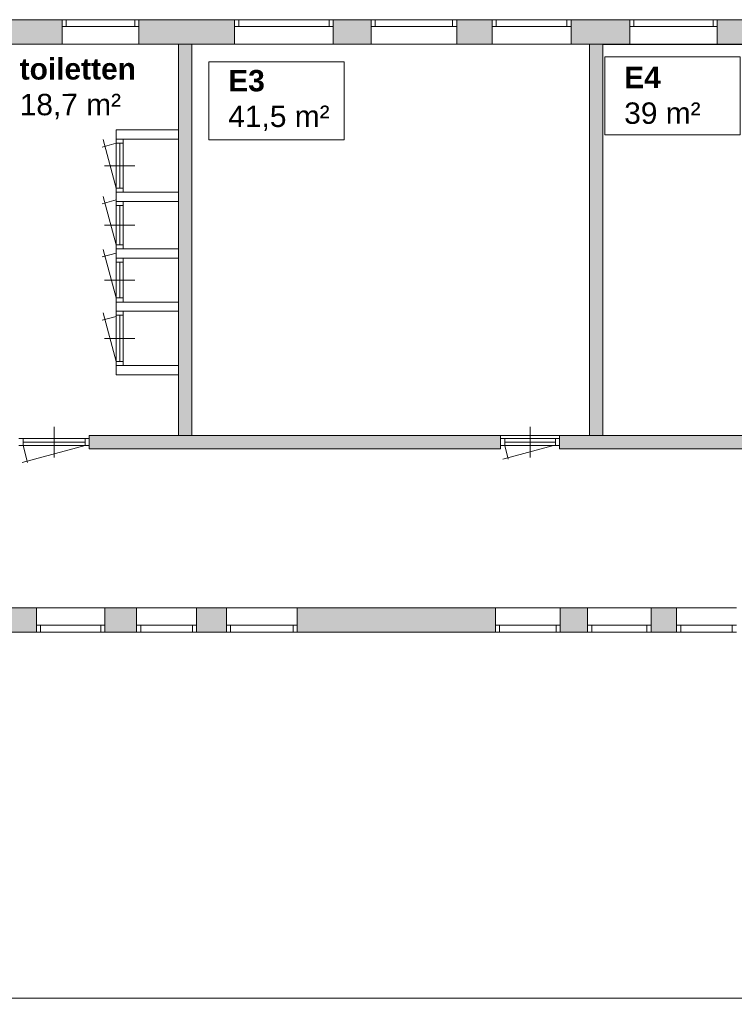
# Model space of a CAD drawing. Header units: millimetres. Extents: x 755778 to 1537169, y 90093 to 392038.
# Tile 5 of 134: x 954091 to 965775, y 105389 to 121495. Entities that reach past the tile are written whole.
import ezdxf

# ---------------------------------------------------------------- set-up
doc = ezdxf.new("R2010")
doc.units = ezdxf.units.MM
doc.layers.add('maatlijnen', color=7, linetype='Continuous')
doc.layers.add('NIV 1OS', color=7, linetype='Continuous')
doc.layers.add('oppervlaktelijnen', color=6, linetype='Continuous', lineweight=35, plot=False)
doc.layers.add('RUIMTEnr', color=7, linetype='Continuous', lineweight=5)
doc.styles.get("Standard").update_dxf_attribs({"font": 'arial.ttf'})
doc.dimstyles.new('even', dxfattribs={"dimtxt": 500, "dimasz": 50, "dimexe": 100, "dimexo": 0, "dimgap": 50, "dimtad": 1, "dimdec": 0, "dimzin": 0, "dimdsep": 46, "dimtxsty": 'Standard', "dimblk": 'DOT', "dimcen": 1, "dimclrd": 7, "dimclre": 7, "dimclrt": 7, "dimadec": 0, "dimazin": 0, "dimtfac": 1, "dimtdec": 0, "dimtofl": 0, "dimtmove": 0, "dimatfit": 2, "dimldrblk": 'DOT', "dimfxl": 100, "dimfxlon": 1, "dimtolj": 1, "dimtzin": 0, "dimlwd": 5, "dimarcsym": 0})

# ---------------------------------------------------------------- blocks, each defined once
blk = doc.blocks.new('_Dot')
at = {"color": 0, "linetype": 'ByBlock', "lineweight": -2}
blk.add_line((-0.5, 0), (-1, 0), dxfattribs=at)
at = {"color": 0, "linetype": 'ByBlock', "const_width": 0.5}
blk.add_lwpolyline([(-0.25, 0, 1), (0.25, 0, 1)], format="xyb", close=True, dxfattribs=at)
blk = doc.blocks.new('*D173')
at = {"layer": 'Defpoints', "color": 0, "lineweight": 5, "transparency": 16777216}
for p in [(927931, 111423), (968635, 109546), (968635, 105489)]:
    blk.add_point(p, dxfattribs=at)
at = {"layer": 'maatlijnen', "color": 7, "lineweight": -2, "transparency": 16777216}
for p, q in [((927931, 105589), (927931, 105389)), ((968635, 105589), (968635, 105389))]:
    blk.add_line(p, q, dxfattribs=at)
at = {"layer": 'maatlijnen', "color": 7, "lineweight": 5, "transparency": 16777216}
blk.add_line((927981, 105489), (968585, 105489), dxfattribs=at)
at = {"layer": 'maatlijnen', "color": 7, "lineweight": 5, "transparency": 16777216, "xscale": 50, "yscale": 50, "zscale": 50, "rotation": 180}
blk.add_blockref('_Dot', (927931, 105489), dxfattribs=at)
at = {"layer": 'maatlijnen', "color": 7, "lineweight": 5, "transparency": 16777216, "xscale": 50, "yscale": 50, "zscale": 50}
blk.add_blockref('_Dot', (968635, 105489), dxfattribs=at)
at = {"layer": 'maatlijnen', "color": 7, "lineweight": 5, "transparency": 16777216, "insert": (948283, 105795), "char_height": 500, "attachment_point": 5}
blk.add_mtext('\\A1;40703', dxfattribs=at)

msp = doc.modelspace()

# ---------------------------------------------------------------- hatches: boundary and pattern name
at = {"layer": 'NIV 1OS', "lineweight": 5}
for points in [[(954784.7, 121495.1), (953352.7, 121495.1), (953352.7, 121381.1), (953352.7, 121095.1), (954784.7, 121095.1)], [(957605.7, 121495.1), (956038.4, 121495.1), (956038.4, 121381.1), (956038.4, 121095.1), (957605.7, 121095.1)], [(959836.5, 121495.1), (959218.9, 121495.1), (959218.9, 121381.1), (959218.9, 121095.1), (959836.5, 121095.1)], [(961817.2, 121495.1), (961236.5, 121495.1), (961236.5, 121381.1), (961236.5, 121095.1), (961817.2, 121095.1)], [(964065.2, 121495.1), (963106.5, 121495.1), (963106.5, 121381.1), (963106.5, 121095.1), (964065.2, 121095.1)], [(966139.3, 121495.1), (965494, 121495.1), (965494, 121381.1), (965494, 121095.1), (966139.3, 121095.1)], [(956908.2, 121095.1), (956688.2, 121095.1), (956688.2, 114695.1), (956908.2, 114695.1)], [(963625.4, 121095.1), (963405.4, 121095.1), (963405.4, 114695.1), (963625.4, 114695.1)], [(961954.1, 114695.1), (955228.8, 114695.1), (955228.8, 114475.1), (961954.1, 114475.1)], [(967640.2, 114695.1), (962918.2, 114695.1), (962918.2, 114475.1), (967640.2, 114475.1)], [(954365.3, 111875.1), (950805.1, 111875.1), (950805.1, 111475.1), (954365.3, 111475.1), (954365.3, 111589.1)], [(956003.4, 111875.1), (955485.6, 111875.1), (955485.6, 111475.1), (956003.4, 111475.1), (956003.4, 111589.1)], [(957472.1, 111875.1), (956982.6, 111875.1), (956982.6, 111475.1), (957472.1, 111475.1), (957472.1, 111589.1)], [(961869.9, 111589.1), (961869.9, 111875.1), (958630.1, 111875.1), (958630.1, 111475.1), (961869.9, 111475.1)], [(963376.2, 111875.1), (962928.4, 111875.1), (962928.4, 111475.1), (963376.2, 111475.1), (963376.2, 111589.1)], [(964831.6, 111875.1), (964414.3, 111875.1), (964414.3, 111475.1), (964831.6, 111475.1), (964831.6, 111589.1)]]:
    msp.add_hatch(color=7, dxfattribs=at).paths.add_polyline_path(points)

# ---------------------------------------------------------------- linework, layer by layer
at = {"layer": 'NIV 1OS', "color": 7, "lineweight": 5}
for p, q in [((954784.7, 121495.1), (953352.7, 121495.1)), ((954784.7, 121095.1), (954784.7, 121495.1)), ((954851.7, 121495.1), (955971.4, 121495.1)), ((957605.7, 121495.1), (956038.4, 121495.1)), ((956038.4, 121495.1), (956038.4, 121095.1)), ((957605.7, 121095.1), (957605.7, 121495.1)), ((957672.7, 121495.1), (959151.9, 121495.1)), ((959836.5, 121495.1), (959218.9, 121495.1)), ((959218.9, 121495.1), (959218.9, 121095.1)), ((959836.5, 121095.1), (959836.5, 121495.1)), ((959903.5, 121495.1), (961169.5, 121495.1)), ((961817.2, 121495.1), (961236.5, 121495.1)), ((961236.5, 121495.1), (961236.5, 121095.1)), ((961817.2, 121095.1), (961817.2, 121495.1)), ((961884.2, 121495.1), (963039.5, 121495.1)), ((964065.2, 121495.1), (963106.5, 121495.1)), ((963106.5, 121495.1), (963106.5, 121095.1)), ((964065.2, 121095.1), (964065.2, 121495.1)), ((964132.2, 121495.1), (965427, 121495.1)), ((966139.3, 121495.1), (965494, 121495.1)), ((965494, 121495.1), (965494, 121095.1)), ((954851.7, 121381.1), (955971.4, 121381.1)), ((957672.7, 121381.1), (959151.9, 121381.1)), ((959903.5, 121381.1), (961169.5, 121381.1)), ((961884.2, 121381.1), (963039.5, 121381.1)), ((964132.2, 121381.1), (965427, 121381.1)), ((953352.7, 121095.1), (954784.7, 121095.1)), ((954784.7, 121095.1), (956038.4, 121095.1)), ((956038.4, 121095.1), (957605.7, 121095.1)), ((956688.2, 114695.1), (956688.2, 121095.1)), ((956688.2, 121095.1), (956908.2, 121095.1)), ((956908.2, 121095.1), (956908.2, 114695.1)), ((957605.7, 121095.1), (959218.9, 121095.1)), ((959218.9, 121095.1), (959836.5, 121095.1)), ((959836.5, 121095.1), (961236.5, 121095.1)), ((961236.5, 121095.1), (961817.2, 121095.1)), ((961817.2, 121095.1), (963106.5, 121095.1)), ((963106.5, 121095.1), (964065.2, 121095.1)), ((963625.4, 121095.1), (963405.4, 121095.1)), ((963405.4, 121095.1), (963405.4, 114695.1)), ((963625.4, 114695.1), (963625.4, 121095.1)), ((964065.2, 121095.1), (965494, 121095.1)), ((965494, 121095.1), (966139.3, 121095.1)), ((956688.2, 119691.3), (955668.9, 119691.3)), ((955668.9, 119691.3), (955668.9, 119541.3)), ((956688.2, 119541.3), (956688.2, 119691.3)), ((955668.9, 118739.4), (955456.2, 119533.2)), ((955668.9, 119541.3), (956688.2, 119541.3)), ((955668.9, 119474.3), (955437.6, 119412.3)), ((955668.9, 118739.4), (955668.9, 119474.3)), ((955725.9, 118739.4), (955725.9, 119474.3)), ((955782.9, 118739.4), (955782.9, 119474.3)), ((955975.9, 119106.8), (955475.9, 119106.8)), ((955668.9, 118546.2), (955437.6, 118484.2)), ((955668.9, 117811.3), (955456.2, 118605.1)), ((956688.2, 118672.4), (955668.9, 118672.4)), ((955668.9, 118672.4), (955668.9, 118522.4)), ((956688.2, 118522.4), (956688.2, 118672.4)), ((955668.9, 118522.4), (956688.2, 118522.4)), ((955668.9, 117811.3), (955668.9, 118455.4)), ((955725.9, 117811.3), (955725.9, 118455.4)), ((955782.9, 117811.3), (955782.9, 118455.4)), ((955975.9, 118133.3), (955475.9, 118133.3)), ((955668.9, 116943.7), (955456.2, 117737.5)), ((956688.2, 117744.3), (955668.9, 117744.3)), ((955668.9, 117744.3), (955668.9, 117594.3)), ((956688.2, 117594.3), (956688.2, 117744.3)), ((955668.9, 117678.6), (955437.6, 117616.6)), ((955668.9, 117594.3), (956688.2, 117594.3)), ((955668.9, 116943.7), (955668.9, 117527.3)), ((955725.9, 116943.7), (955725.9, 117527.3)), ((955782.9, 116943.7), (955782.9, 117527.3)), ((955975.9, 117235.5), (955475.9, 117235.5)), ((956688.2, 116876.7), (955668.9, 116876.7)), ((955668.9, 116876.7), (955668.9, 116726.7)), ((956688.2, 116726.7), (956688.2, 116876.7)), ((955668.9, 116639.5), (955437.6, 116577.5)), ((955668.9, 115904.6), (955456.2, 116698.4)), ((955668.9, 116726.7), (956688.2, 116726.7)), ((955668.9, 116659.7), (955668.9, 115904.6)), ((955725.9, 116659.7), (955725.9, 115904.6)), ((955782.9, 116659.7), (955782.9, 115904.6)), ((955975.9, 116282.1), (955475.9, 116282.1)), ((956688.2, 115837.6), (955668.9, 115837.6)), ((955668.9, 115837.6), (955668.9, 115687.6)), ((956688.2, 115687.6), (956688.2, 115837.6)), ((955668.9, 115687.6), (956688.2, 115687.6)), ((954653.8, 114335.1), (954653.8, 114835.1)), ((955228.8, 114695.1), (955228.8, 114475.1)), ((961954.1, 114695.1), (955228.8, 114695.1)), ((956908.2, 114695.1), (956688.2, 114695.1)), ((961954.1, 114475.1), (961954.1, 114695.1)), ((962436.1, 114335.1), (962436.1, 114835.1)), ((962918.2, 114695.1), (962918.2, 114475.1)), ((967640.2, 114695.1), (962918.2, 114695.1)), ((963405.4, 114695.1), (963625.4, 114695.1)), ((955161.8, 114528.1), (954130.4, 114251.7)), ((954145.8, 114642.1), (955161.8, 114642.1)), ((954145.8, 114585.1), (955161.8, 114585.1)), ((954145.8, 114528.1), (954220.3, 114249.8)), ((954145.8, 114528.1), (955161.8, 114528.1)), ((962818.3, 114528.1), (961993.1, 114307)), ((962021.1, 114642.1), (962851.2, 114642.1)), ((962021.1, 114585.1), (962851.2, 114585.1)), ((962021.1, 114528.1), (962080.2, 114307.6)), ((962021.1, 114528.1), (962851.2, 114528.1)), ((955228.8, 114475.1), (961954.1, 114475.1)), ((962918.2, 114475.1), (967640.2, 114475.1)), ((954365.3, 111875.1), (950805.1, 111875.1)), ((955485.6, 111875.1), (954365.3, 111875.1)), ((954365.3, 111475.1), (954365.3, 111875.1)), ((955485.6, 111875.1), (955485.6, 111475.1)), ((956003.4, 111875.1), (955485.6, 111875.1)), ((956982.6, 111875.1), (956003.4, 111875.1)), ((956003.4, 111475.1), (956003.4, 111875.1)), ((956982.6, 111875.1), (956982.6, 111475.1)), ((957472.1, 111875.1), (956982.6, 111875.1)), ((958630.1, 111875.1), (957472.1, 111875.1)), ((957472.1, 111475.1), (957472.1, 111875.1)), ((961869.9, 111875.1), (958630.1, 111875.1)), ((958630.1, 111875.1), (958630.1, 111475.1)), ((962928.4, 111875.1), (961869.9, 111875.1)), ((961869.9, 111475.1), (961869.9, 111875.1)), ((963376.2, 111875.1), (962928.4, 111875.1)), ((962928.4, 111875.1), (962928.4, 111475.1)), ((964414.3, 111875.1), (963376.2, 111875.1)), ((963376.2, 111475.1), (963376.2, 111875.1)), ((964831.6, 111875.1), (964414.3, 111875.1)), ((964414.3, 111875.1), (964414.3, 111475.1)), ((965808.6, 111875.1), (964831.6, 111875.1)), ((964831.6, 111475.1), (964831.6, 111875.1)), ((950805.1, 111475.1), (954365.3, 111475.1)), ((955418.6, 111589.1), (954432.3, 111589.1)), ((955418.6, 111475.1), (954432.3, 111475.1)), ((955485.6, 111475.1), (956003.4, 111475.1)), ((956915.6, 111589.1), (956070.4, 111589.1)), ((956915.6, 111475.1), (956070.4, 111475.1)), ((956982.6, 111475.1), (957472.1, 111475.1)), ((958563.1, 111589.1), (957539.1, 111589.1)), ((958563.1, 111475.1), (957539.1, 111475.1)), ((958630.1, 111475.1), (961869.9, 111475.1)), ((962861.4, 111589.1), (961936.9, 111589.1)), ((962861.4, 111475.1), (961936.9, 111475.1)), ((962928.4, 111475.1), (963376.2, 111475.1)), ((964347.3, 111589.1), (963443.2, 111589.1)), ((964347.3, 111475.1), (963443.2, 111475.1)), ((964414.3, 111475.1), (964831.6, 111475.1)), ((964898.6, 111589.1), (965741.6, 111589.1)), ((965741.6, 111475.1), (964898.6, 111475.1))]:
    msp.add_line(p, q, dxfattribs=at)
at = {"layer": 'NIV 1OS', "color": 7, "linetype": 'ByBlock', "lineweight": 5}
for p, q in [((954851.7, 121495.1), (954784.7, 121495.1)), ((954784.7, 121495.1), (954784.7, 121381.1)), ((954851.7, 121495.1), (954851.7, 121381.1)), ((956038.4, 121495.1), (955971.4, 121495.1)), ((955971.4, 121495.1), (955971.4, 121381.1)), ((956038.4, 121495.1), (956038.4, 121381.1)), ((957672.7, 121495.1), (957605.7, 121495.1)), ((957605.7, 121495.1), (957605.7, 121381.1)), ((957672.7, 121495.1), (957672.7, 121381.1)), ((959218.9, 121495.1), (959151.9, 121495.1)), ((959151.9, 121495.1), (959151.9, 121381.1)), ((959218.9, 121495.1), (959218.9, 121381.1)), ((959903.5, 121495.1), (959836.5, 121495.1)), ((959836.5, 121495.1), (959836.5, 121381.1)), ((959903.5, 121495.1), (959903.5, 121381.1)), ((961236.5, 121495.1), (961169.5, 121495.1)), ((961169.5, 121495.1), (961169.5, 121381.1)), ((961236.5, 121495.1), (961236.5, 121381.1)), ((961884.2, 121495.1), (961817.2, 121495.1)), ((961817.2, 121495.1), (961817.2, 121381.1)), ((961884.2, 121495.1), (961884.2, 121381.1)), ((963106.5, 121495.1), (963039.5, 121495.1)), ((963039.5, 121495.1), (963039.5, 121381.1)), ((963106.5, 121495.1), (963106.5, 121381.1)), ((964132.2, 121495.1), (964065.2, 121495.1)), ((964065.2, 121495.1), (964065.2, 121381.1)), ((964132.2, 121495.1), (964132.2, 121381.1)), ((965494, 121495.1), (965427, 121495.1)), ((965427, 121495.1), (965427, 121381.1)), ((965494, 121495.1), (965494, 121381.1)), ((954784.7, 121381.1), (954851.7, 121381.1)), ((955971.4, 121381.1), (956038.4, 121381.1)), ((957605.7, 121381.1), (957672.7, 121381.1)), ((959151.9, 121381.1), (959218.9, 121381.1)), ((959836.5, 121381.1), (959903.5, 121381.1)), ((961169.5, 121381.1), (961236.5, 121381.1)), ((961817.2, 121381.1), (961884.2, 121381.1)), ((963039.5, 121381.1), (963106.5, 121381.1)), ((964065.2, 121381.1), (964132.2, 121381.1)), ((965427, 121381.1), (965494, 121381.1)), ((955668.9, 119541.3), (955668.9, 119474.3)), ((955782.9, 119541.3), (955668.9, 119541.3)), ((955782.9, 119474.3), (955782.9, 119541.3)), ((955782.9, 119474.3), (955668.9, 119474.3)), ((955668.9, 118739.4), (955668.9, 118672.4)), ((955782.9, 118739.4), (955668.9, 118739.4)), ((955782.9, 118672.4), (955782.9, 118739.4)), ((955782.9, 118672.4), (955668.9, 118672.4)), ((955668.9, 118522.4), (955668.9, 118455.4)), ((955782.9, 118522.4), (955668.9, 118522.4)), ((955782.9, 118455.4), (955668.9, 118455.4)), ((955782.9, 118455.4), (955782.9, 118522.4)), ((955668.9, 117811.3), (955668.9, 117744.3)), ((955782.9, 117811.3), (955668.9, 117811.3)), ((955782.9, 117744.3), (955668.9, 117744.3)), ((955782.9, 117744.3), (955782.9, 117811.3)), ((955668.9, 117594.3), (955668.9, 117527.3)), ((955782.9, 117594.3), (955668.9, 117594.3)), ((955782.9, 117527.3), (955782.9, 117594.3)), ((955782.9, 117527.3), (955668.9, 117527.3)), ((955668.9, 116943.7), (955668.9, 116876.7)), ((955782.9, 116943.7), (955668.9, 116943.7)), ((955782.9, 116876.7), (955782.9, 116943.7)), ((955782.9, 116876.7), (955668.9, 116876.7)), ((955668.9, 116726.7), (955668.9, 116659.7)), ((955782.9, 116726.7), (955668.9, 116726.7)), ((955782.9, 116659.7), (955668.9, 116659.7)), ((955782.9, 116659.7), (955782.9, 116726.7)), ((955668.9, 115904.6), (955668.9, 115837.6)), ((955782.9, 115904.6), (955668.9, 115904.6)), ((955782.9, 115837.6), (955668.9, 115837.6)), ((955782.9, 115837.6), (955782.9, 115904.6)), ((954145.8, 114642.1), (954078.8, 114642.1)), ((954078.8, 114528.1), (954145.8, 114528.1)), ((954145.8, 114642.1), (954145.8, 114528.1)), ((955228.8, 114642.1), (955161.8, 114642.1)), ((955161.8, 114642.1), (955161.8, 114528.1)), ((955161.8, 114528.1), (955228.8, 114528.1)), ((955228.8, 114642.1), (955228.8, 114528.1)), ((962021.1, 114642.1), (961954.1, 114642.1)), ((961954.1, 114642.1), (961954.1, 114528.1)), ((961954.1, 114528.1), (962021.1, 114528.1)), ((962021.1, 114642.1), (962021.1, 114528.1)), ((962918.2, 114642.1), (962851.2, 114642.1)), ((962851.2, 114642.1), (962851.2, 114528.1)), ((962851.2, 114528.1), (962918.2, 114528.1)), ((962918.2, 114642.1), (962918.2, 114528.1)), ((954432.3, 111589.1), (954365.3, 111589.1)), ((954365.3, 111589.1), (954365.3, 111475.1)), ((954365.3, 111475.1), (954432.3, 111475.1)), ((954432.3, 111589.1), (954432.3, 111475.1)), ((955485.6, 111589.1), (955418.6, 111589.1)), ((955418.6, 111589.1), (955418.6, 111475.1)), ((955418.6, 111475.1), (955485.6, 111475.1)), ((955485.6, 111589.1), (955485.6, 111475.1)), ((956070.4, 111589.1), (956003.4, 111589.1)), ((956003.4, 111589.1), (956003.4, 111475.1)), ((956003.4, 111475.1), (956070.4, 111475.1)), ((956070.4, 111589.1), (956070.4, 111475.1)), ((956982.6, 111589.1), (956915.6, 111589.1)), ((956915.6, 111589.1), (956915.6, 111475.1)), ((956915.6, 111475.1), (956982.6, 111475.1)), ((956982.6, 111589.1), (956982.6, 111475.1)), ((957539.1, 111589.1), (957472.1, 111589.1)), ((957472.1, 111589.1), (957472.1, 111475.1)), ((957472.1, 111475.1), (957539.1, 111475.1)), ((957539.1, 111589.1), (957539.1, 111475.1)), ((958630.1, 111589.1), (958563.1, 111589.1)), ((958563.1, 111589.1), (958563.1, 111475.1)), ((958563.1, 111475.1), (958630.1, 111475.1)), ((958630.1, 111589.1), (958630.1, 111475.1)), ((961936.9, 111589.1), (961869.9, 111589.1)), ((961869.9, 111589.1), (961869.9, 111475.1)), ((961869.9, 111475.1), (961936.9, 111475.1)), ((961936.9, 111589.1), (961936.9, 111475.1)), ((962928.4, 111589.1), (962861.4, 111589.1)), ((962861.4, 111589.1), (962861.4, 111475.1)), ((962861.4, 111475.1), (962928.4, 111475.1)), ((962928.4, 111589.1), (962928.4, 111475.1)), ((963443.2, 111589.1), (963376.2, 111589.1)), ((963376.2, 111589.1), (963376.2, 111475.1)), ((963376.2, 111475.1), (963443.2, 111475.1)), ((963443.2, 111589.1), (963443.2, 111475.1)), ((964414.3, 111589.1), (964347.3, 111589.1)), ((964347.3, 111589.1), (964347.3, 111475.1)), ((964347.3, 111475.1), (964414.3, 111475.1)), ((964414.3, 111589.1), (964414.3, 111475.1)), ((964898.6, 111589.1), (964831.6, 111589.1)), ((964831.6, 111589.1), (964831.6, 111475.1)), ((964831.6, 111475.1), (964898.6, 111475.1)), ((964898.6, 111589.1), (964898.6, 111475.1)), ((965808.6, 111589.1), (965741.6, 111589.1)), ((965741.6, 111589.1), (965741.6, 111475.1)), ((965741.6, 111475.1), (965808.6, 111475.1))]:
    msp.add_line(p, q, dxfattribs=at)
at = {"layer": 'oppervlaktelijnen', "lineweight": 5}
for points in [[(963405.4, 114695.1), (956908.2, 114695.1), (956908.2, 121095.1), (963405.4, 121095.1)], [(963625.4, 114695.1), (969705.4, 114695.1), (969705.4, 121087.2), (963625.4, 121087.2)]]:
    msp.add_lwpolyline(points, close=True, dxfattribs=at)
at = {"layer": 'RUIMTEnr', "lineweight": 5}
for points in [[(957183.6, 120807.2), (959396.4, 120807.2), (959396.4, 119529.7), (957183.6, 119529.7)], [(963657.4, 120889.1), (965870.1, 120889.1), (965870.1, 119611.5), (963657.4, 119611.5)]]:
    msp.add_lwpolyline(points, close=True, dxfattribs=at)

# ---------------------------------------------------------------- texts
at = {"layer": 'RUIMTEnr', "lineweight": 5, "char_height": 350, "attachment_point": 4, "rotation": 0.04243}
for s, width, insert in [('{\\fArial|b1|i0|c0|p34;toiletten\\P}18,7 m²', 1912.267, (954090.7, 120365.9)), ('{\\fArial|b1|i0|c0|p34;E3\\P}41,5 m²', 2253.249, (957501.1, 120173.6)), ('{\\fArial|b1|i0|c0|p34;E4\\P}39 m²', 2543.801, (963974.9, 120255.5))]:
    msp.add_mtext_dynamic_manual_height_columns(s, width=width, gutter_width=121.2, heights=[0], dxfattribs=dict(at, insert=insert))

# ---------------------------------------------------------------- dimensions: what is measured, and where the dimension line sits
at = {"layer": 'maatlijnen', "color": 7, "lineweight": 5}
dim = msp.add_linear_dim(base=(968634.6, 105489.1), p1=(927931.3, 111423.2), p2=(968634.6, 109546), dimstyle='even', dxfattribs=at)
dim.commit()
dim.dimension.update_dxf_attribs({"geometry": '*D173', "text_midpoint": (948282.9, 105794.5)})

doc.saveas('drawing.dxf')
